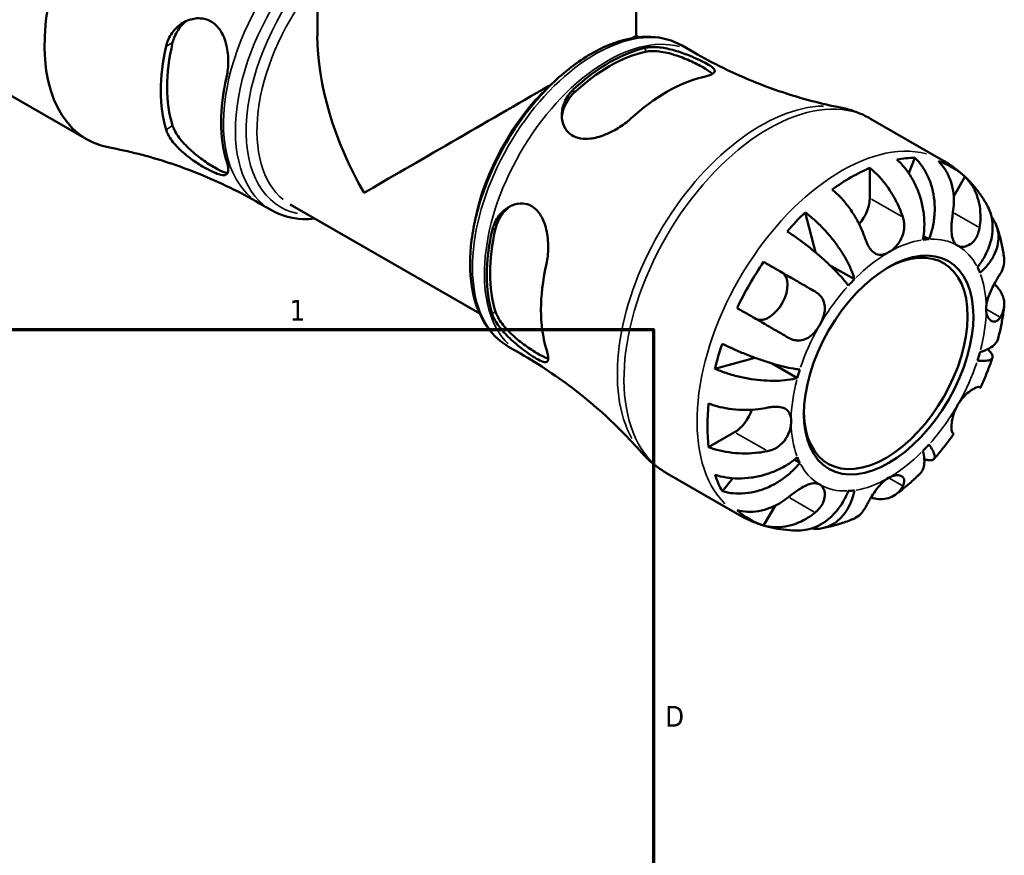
# Model space of a CAD drawing. Header units: inches. Extents: x 0.1 to 36.2, y -4.8 to 24.8.
# Tile 11 of 12: x 30.6 to 35.1, y 18.6 to 22.4. Entities that reach past the tile are written whole.
import ezdxf

# ---------------------------------------------------------------- set-up
doc = ezdxf.new("R2010")
doc.units = ezdxf.units.IN
doc.header["$MEASUREMENT"] = 0
for name, color, linetype, lineweight in [('Border (ANSI)', 7, 'Continuous', 70), ('Visible (ANSI)', 7, 'Continuous', 50), ('Visible Narrow (ANSI)', 7, 'Continuous', 35)]:
    doc.layers.add(name, color=color, linetype=linetype, lineweight=lineweight)
doc.styles.add('Note Text (ANSI)', font='tahoma.ttf')

# ---------------------------------------------------------------- blocks, each defined once
blk = doc.blocks.new('Borders Default Border')
at = {"layer": 'Border (ANSI)', "flags": 128}
blk.add_lwpolyline([(0.5, 1), (0.5, 21), (33.5, 21), (33.5, 1), (0.5, 1)], dxfattribs=at)
at = {"layer": 'Border (ANSI)', "color": 5, "true_color": 0x0000ff, "char_height": 0.0945, "attachment_point": 7, "style": 'Note Text (ANSI)'}
for s, insert in [('1', (31.8537, 21.04)), ('D', (33.5526, 19.2028))]:
    blk.add_mtext(s, dxfattribs=dict(at, insert=insert))

msp = doc.modelspace()

# ---------------------------------------------------------------- linework, layer by layer
at = {"layer": 'Visible (ANSI)'}
for p, q in [((31.9791, 22.3294), (31.9791, 22.7191)), ((33.4221, 22.3294), (33.4221, 22.7191)), ((33.4221, 22.3294), (33.4338, 22.3228)), ((33.6294, 22.2848), (33.6834, 22.2537)), ((30.5887, 22.0611), (30.9371, 21.8605)), ((34.482, 21.9539), (34.8126, 21.7636)), ((34.6823, 21.7767), (34.6549, 21.7073)), ((34.4787, 21.7313), (34.4787, 21.595)), ((34.9093, 21.6915), (34.8582, 21.6029)), ((31.7179, 21.571), (31.7719, 21.5399)), ((31.8562, 21.5661), (32.7137, 21.0723)), ((34.1861, 21.5299), (34.2324, 21.3495)), ((34.7463, 21.4089), (34.7218, 21.423)), ((33.9983, 21.3061), (34.0816, 21.2577)), ((34.4088, 21.2277), (34.297, 21.292)), ((32.8446, 20.9221), (32.8986, 20.891)), ((33.9582, 20.8727), (33.7778, 20.8228)), ((34.1508, 20.7808), (34.0367, 20.8465)), ((33.8672, 20.5359), (33.7494, 20.4681)), ((34.1621, 20.3971), (34.1376, 20.4113)), ((33.5588, 20.3508), (33.8894, 20.1604)), ((33.8582, 20.3272), (33.8115, 20.2685)), ((34.0499, 20.2029), (33.9983, 20.1136))]:
    msp.add_line(p, q, dxfattribs=at)
for centre, major_axis, ratio, start_param, end_param in [((31.3987, 22.6621), (0.4616, 0.8016), 0.578093, 0.012158, 3.34209), ((32.7006, 21.9123), (-0.5107, 0.8834), 0.576978, 0.784431, 1.569829), ((32.7006, 21.9123), (0.7215, 0.4171), 0.001672, 0.000967, 0.234841), ((31.8406, 22.4076), (0.4022, 0.6983), 0.578093, 2.064319, 2.644203), ((31.8406, 22.4076), (0.3819, 0.6632), 0.578093, 2.048469, 2.660052), ((33.3015, 21.5663), (0.3924, 0.6814), 0.578093, 0.486083, 1.080846), ((33.3015, 21.5663), (0.3819, 0.6632), 0.578093, 0.477673, 1.089256), ((32.0998, 22.2584), (-0.3924, -0.6814), 0.578093, 5.198472, 5.793235), ((33.5607, 21.4171), (-0.4022, -0.6983), 0.578093, 3.635115, 4.214999), ((32.7006, 21.9123), (0.7215, 0.4171), 0.001672, 1.103518, 2.355228), ((34.3936, 20.9375), (0.4586, 0.7963), 0.578093, 0.323078, 0.458452), ((34.3936, 20.9375), (0.4586, 0.7963), 0.578093, 6.149835, 6.412668), ((34.3936, 20.9375), (0.4586, 0.7963), 0.578093, 0.652048, 0.914881), ((34.3936, 21.546), (-0.0601, -0.1043), 0.578093, 1.225147, 2.354261), ((34.3936, 20.9375), (0.4586, 0.7963), 0.578093, 1.108477, 1.243851), ((33.3015, 21.5663), (0.3924, 0.6814), 0.578093, 2.056879, 2.651642), ((33.3015, 21.5663), (0.3819, 0.6632), 0.578093, 2.048469, 2.660052), ((34.5508, 20.8469), (0.2613, 0.4538), 0.578093, 2.371706, 7.053072), ((34.5639, 20.8394), (0.3114, 0.5407), 0.578093, 0.357192, 0.424339), ((34.3936, 20.9375), (0.4586, 0.7963), 0.578093, 1.437446, 1.700279), ((33.5607, 21.4171), (-0.4022, -0.6983), 0.578093, 5.205911, 5.785795), ((34.0214, 21.1534), (0.0601, 0.1043), 0.578093, 3.20583, 6.281252), ((34.5639, 20.8394), (0.3114, 0.5407), 0.578093, 5.854979, 5.922126), ((34.5639, 20.8394), (-0.3114, -0.5407), 0.578093, 4.284183, 4.35133), ((34.3936, 20.9375), (0.4586, 0.7963), 0.578093, 1.893875, 2.029249), ((34.5639, 20.8394), (0.3114, 0.5407), 0.578093, 5.069581, 5.136728), ((34.5639, 20.8394), (-0.3114, -0.5407), 0.578093, 5.069581, 5.136728), ((34.3936, 20.9375), (0.4586, 0.7963), 0.578093, 2.222845, 2.485677), ((33.8672, 20.6343), (-0.0601, -0.1043), 0.578093, 0.783464, 1.919861), ((34.5639, 20.8394), (0.3114, 0.5407), 0.578093, 4.284183, 4.35133), ((34.5639, 20.8394), (-0.3114, -0.5407), 0.578093, 5.854979, 5.922126), ((34.3936, 20.9375), (-0.4586, -0.7963), 0.578093, 5.820866, 5.956239), ((34.5639, 20.8394), (-0.3114, -0.5407), 0.578093, 0.357192, 0.424339), ((34.3936, 20.9375), (-0.4586, -0.7963), 0.578093, 6.149835, 6.412668)]:
    msp.add_ellipse(centre, major_axis=major_axis, ratio=ratio, start_param=start_param, end_param=end_param, dxfattribs=at)
msp.add_ellipse((34.5639, 20.8394), major_axis=(0.2705, 0.4698), ratio=0.578093, dxfattribs=at)
for points, knots in [([(31.2945, 22.2815), (31.2964, 22.29), (31.299, 22.2983), (31.3103, 22.3269), (31.3223, 22.3454), (31.3529, 22.3772), (31.3719, 22.3901), (31.411, 22.4059), (31.4309, 22.4095), (31.4655, 22.407), (31.48, 22.4031), (31.5062, 22.3896), (31.5177, 22.3805), (31.5399, 22.3555), (31.5496, 22.3391), (31.5661, 22.2983), (31.5716, 22.2733), (31.577, 22.2215), (31.5766, 22.1945), (31.572, 22.1592), (31.5703, 22.1498), (31.5682, 22.1406)], [-1.650504, -1.650504, -1.650504, -1.650504, -1.578252, -1.578252, -1.390969, -1.390969, -1.191276, -1.191276, -1.009245, -1.009245, -0.871368, -0.871368, -0.740909, -0.740909, -0.583385, -0.583385, -0.388393, -0.388393, -0.185207, -0.185207, -0.107611, -0.107611, -0.107611, -0.107611]), ([(31.3245, 22.2988), (31.3299, 22.3215), (31.34, 22.3438), (31.3637, 22.3758), (31.3754, 22.3873), (31.3878, 22.3964)], [-0.7367736, -0.7367736, -0.7367736, -0.7367736, -0.5452534, -0.5452534, -0.4095009, -0.4095009, -0.4095009, -0.4095009]), ([(33.6294, 22.2848), (33.5872, 22.3091), (33.539, 22.3224), (33.4342, 22.3267), (33.3773, 22.3167), (33.2593, 22.2737), (33.198, 22.2396), (33.0789, 22.1509), (33.021, 22.0963), (32.9149, 21.9724), (32.8665, 21.9033), (32.7838, 21.7575), (32.7495, 21.6808), (32.6982, 21.5272), (32.6813, 21.4503), (32.6669, 21.3035), (32.6696, 21.2336), (32.6952, 21.1083), (32.7181, 21.0528), (32.7765, 20.9721), (32.8082, 20.9431), (32.8446, 20.9221)], [5.499721, 5.499721, 5.499721, 5.499721, 5.792936, 5.792936, 6.101946, 6.101946, 6.42768, 6.42768, 6.755542, 6.755542, 7.0821, 7.0821, 7.408096, 7.408096, 7.734733, 7.734733, 8.062654, 8.062654, 8.387773, 8.387773, 8.641314, 8.641314, 8.641314, 8.641314]), ([(33.4645, 22.2747), (33.4704, 22.2761), (33.4767, 22.277), (33.5018, 22.2792), (33.5227, 22.278), (33.5666, 22.2708), (33.5896, 22.2648), (33.6333, 22.2508), (33.6538, 22.243), (33.6887, 22.2284), (33.7031, 22.2219), (33.729, 22.2093), (33.7401, 22.2034), (33.7608, 22.191), (33.7687, 22.1851), (33.7787, 22.173), (33.7787, 22.1673), (33.7684, 22.157), (33.7587, 22.1523), (33.7384, 22.1459), (33.7314, 22.144), (33.7236, 22.1422)], [-1.633437, -1.633437, -1.633437, -1.633437, -1.566387, -1.566387, -1.37957, -1.37957, -1.194247, -1.194247, -1.02752, -1.02752, -0.895173, -0.895173, -0.762136, -0.762136, -0.592512, -0.592512, -0.379303, -0.379303, -0.179073, -0.179073, -0.091234, -0.091234, -0.091234, -0.091234]), ([(33.4645, 22.2568), (33.4814, 22.2604), (33.5027, 22.2609), (33.5488, 22.2555), (33.5737, 22.2496), (33.619, 22.2353), (33.6426, 22.2262), (33.6867, 22.2065), (33.7072, 22.196), (33.74, 22.1771), (33.754, 22.1678), (33.7643, 22.1586), (33.7653, 22.1577), (33.7663, 22.1568)], [0.7097623, 0.7097623, 0.7097623, 0.7097623, 0.9012825, 0.9012825, 1.0928028, 1.0928028, 1.2696693, 1.2696693, 1.4465359, 1.4465359, 1.6234025, 1.6234025, 1.6444877, 1.6444877, 1.6444877, 1.6444877]), ([(33.6834, 22.2537), (33.7266, 22.2289), (33.7706, 22.2054), (33.8597, 22.1619), (33.9046, 22.1418), (33.9947, 22.105), (34.0398, 22.0883), (34.1293, 22.0585), (34.1737, 22.0453), (34.2611, 22.0224), (34.3042, 22.0126), (34.3461, 22.0044)], [5.4997209, 5.4997209, 5.4997209, 5.4997209, 5.5387911, 5.5387911, 5.5778613, 5.5778613, 5.6169315, 5.6169315, 5.6560017, 5.6560017, 5.695072, 5.695072, 5.695072, 5.695072]), ([(33.3978, 21.9546), (33.3913, 21.9486), (33.3844, 21.9428), (33.3589, 21.9228), (33.3385, 21.9097), (33.294, 21.8863), (33.2696, 21.8764), (33.2235, 21.8645), (33.2016, 21.8618), (33.1658, 21.8648), (33.1515, 21.8685), (33.1268, 21.8809), (33.1166, 21.8891), (33.0984, 21.9114), (33.0917, 21.9259), (33.0836, 21.9613), (33.084, 21.9826), (33.0942, 22.0254), (33.1044, 22.0467), (33.1249, 22.0733), (33.1314, 22.0804), (33.1386, 22.0871)], [-1.647083, -1.647083, -1.647083, -1.647083, -1.57399, -1.57399, -1.390439, -1.390439, -1.190465, -1.190465, -1.007859, -1.007859, -0.870138, -0.870138, -0.740397, -0.740397, -0.584174, -0.584174, -0.389083, -0.389083, -0.185443, -0.185443, -0.104162, -0.104162, -0.104162, -0.104162]), ([(33.0853, 21.9602), (33.0865, 21.9772), (33.0908, 21.995), (33.1074, 22.0333), (33.1217, 22.0532), (33.1386, 22.0691)], [0.3930817, 0.3930817, 0.3930817, 0.3930817, 0.5452534, 0.5452534, 0.7367736, 0.7367736, 0.7367736, 0.7367736]), ([(34.482, 21.9539), (34.4736, 21.9588), (34.4649, 21.9634), (34.4475, 21.9719), (34.4386, 21.9759), (34.4206, 21.9833), (34.4115, 21.9866), (34.393, 21.9928), (34.3837, 21.9955), (34.365, 22.0005), (34.3556, 22.0026), (34.3461, 22.0044)], [5.4997209, 5.4997209, 5.4997209, 5.4997209, 5.5387911, 5.5387911, 5.5778613, 5.5778613, 5.6169315, 5.6169315, 5.6560017, 5.6560017, 5.695072, 5.695072, 5.695072, 5.695072]), ([(31.5736, 21.7088), (31.5693, 21.709), (31.5641, 21.71), (31.5463, 21.7158), (31.5313, 21.7232), (31.4985, 21.7421), (31.4791, 21.7546), (31.44, 21.7829), (31.4203, 21.7988), (31.3853, 21.8309), (31.3677, 21.8495), (31.34, 21.8868), (31.3299, 21.9056), (31.3245, 21.9221)], [1.177716, 1.177716, 1.177716, 1.177716, 1.269669, 1.269669, 1.446536, 1.446536, 1.623402, 1.623402, 1.800269, 1.800269, 1.991789, 1.991789, 2.183309, 2.183309, 2.183309, 2.183309]), ([(31.5682, 21.7639), (31.5697, 21.7591), (31.571, 21.7545), (31.5755, 21.7362), (31.5768, 21.7249), (31.5744, 21.7066), (31.5699, 21.7007), (31.5548, 21.6975), (31.5455, 21.6988), (31.524, 21.7057), (31.5128, 21.7103), (31.4875, 21.7226), (31.4738, 21.73), (31.4411, 21.7494), (31.4223, 21.7618), (31.3818, 21.7917), (31.3607, 21.8098), (31.3265, 21.8462), (31.3129, 21.8644), (31.2998, 21.89), (31.2967, 21.8975), (31.2945, 21.9048)], [-1.636739, -1.636739, -1.636739, -1.636739, -1.581285, -1.581285, -1.403823, -1.403823, -1.196099, -1.196099, -1.029644, -1.029644, -0.896961, -0.896961, -0.763085, -0.763085, -0.59209, -0.59209, -0.378442, -0.378442, -0.178804, -0.178804, -0.094753, -0.094753, -0.094753, -0.094753]), ([(31.0387, 21.8234), (31.0814, 21.8154), (31.1254, 21.8058), (31.2148, 21.783), (31.2603, 21.7698), (31.352, 21.7398), (31.3983, 21.7229), (31.4907, 21.6855), (31.5369, 21.665), (31.6283, 21.6205), (31.6736, 21.5965), (31.7179, 21.571)], [3.7245599, 3.7245599, 3.7245599, 3.7245599, 3.7646594, 3.7646594, 3.8047588, 3.8047588, 3.8448582, 3.8448582, 3.8849577, 3.8849577, 3.9250571, 3.9250571, 3.9250571, 3.9250571]), ([(34.7189, 21.4063), (34.7223, 21.423), (34.7246, 21.442), (34.726, 21.4809), (34.7252, 21.5009), (34.7212, 21.5375), (34.7177, 21.5575), (34.7078, 21.5969), (34.7013, 21.6162), (34.6874, 21.6504), (34.6787, 21.6685), (34.6588, 21.7023), (34.6478, 21.7181), (34.6263, 21.7445), (34.614, 21.7575), (34.6011, 21.7689)], [3.4105526, 3.4105526, 3.4105526, 3.4105526, 3.5529946, 3.5529946, 3.6954366, 3.6954366, 3.837344, 3.837344, 3.9792514, 3.9792514, 4.1208328, 4.1208328, 4.2624142, 4.2624142, 4.4001446, 4.4001446, 4.4001446, 4.4001446]), ([(34.6823, 21.7767), (34.6945, 21.7653), (34.7057, 21.7522), (34.7246, 21.7256), (34.734, 21.7096), (34.7497, 21.6754), (34.7561, 21.6571), (34.7652, 21.6224), (34.7688, 21.6028), (34.7726, 21.5628), (34.7728, 21.5425), (34.7705, 21.5053), (34.7678, 21.485), (34.759, 21.4453), (34.753, 21.4259), (34.7463, 21.4089)], [0.1450627, 0.1450627, 0.1450627, 0.1450627, 0.2827931, 0.2827931, 0.4243745, 0.4243745, 0.5659559, 0.5659559, 0.7078633, 0.7078633, 0.8497707, 0.8497707, 0.9922127, 0.9922127, 1.1346547, 1.1346547, 1.1346547, 1.1346547]), ([(34.855, 21.531), (34.8571, 21.5446), (34.8584, 21.5588), (34.8593, 21.5922), (34.858, 21.6112), (34.8526, 21.6448), (34.8481, 21.6625), (34.8356, 21.6958), (34.8276, 21.7114), (34.8108, 21.7373), (34.8005, 21.7501), (34.7889, 21.7613)], [3.7718763, 3.7718763, 3.7718763, 3.7718763, 3.8754858, 3.8754858, 4.0182398, 4.0182398, 4.1598984, 4.1598984, 4.3015569, 4.3015569, 4.4385695, 4.4385695, 4.4385695, 4.4385695]), ([(35.0085, 21.564), (34.9996, 21.5798), (34.9898, 21.5953), (34.9686, 21.6255), (34.9571, 21.6403), (34.9325, 21.6686), (34.9193, 21.6823), (34.8913, 21.7082), (34.8765, 21.7205), (34.8455, 21.7433), (34.8294, 21.7539), (34.8126, 21.7636)], [5.1710891, 5.1710891, 5.1710891, 5.1710891, 5.2368155, 5.2368155, 5.3025418, 5.3025418, 5.3682682, 5.3682682, 5.4339945, 5.4339945, 5.4997209, 5.4997209, 5.4997209, 5.4997209]), ([(34.4787, 21.7313), (34.4923, 21.7202), (34.5056, 21.7077), (34.5294, 21.6825), (34.5422, 21.6674), (34.566, 21.6352), (34.577, 21.6181), (34.5956, 21.5858), (34.6049, 21.5675), (34.6187, 21.5355), (34.6238, 21.522), (34.6281, 21.509)], [0.1450696, 0.1450696, 0.1450696, 0.1450696, 0.2820822, 0.2820822, 0.4237407, 0.4237407, 0.5653993, 0.5653993, 0.7081533, 0.7081533, 0.8117628, 0.8117628, 0.8117628, 0.8117628]), ([(34.9093, 21.6915), (34.9209, 21.6802), (34.9312, 21.6674), (34.948, 21.6415), (34.956, 21.6259), (34.9685, 21.5927), (34.973, 21.575), (34.9784, 21.5413), (34.9797, 21.5223), (34.9788, 21.4889), (34.9775, 21.4747), (34.9754, 21.4611)], [0.1450696, 0.1450696, 0.1450696, 0.1450696, 0.2820822, 0.2820822, 0.4237407, 0.4237407, 0.5653993, 0.5653993, 0.7081533, 0.7081533, 0.8117628, 0.8117628, 0.8117628, 0.8117628]), ([(34.4578, 21.411), (34.4535, 21.4239), (34.4484, 21.4375), (34.4346, 21.4694), (34.4253, 21.4877), (34.4067, 21.5201), (34.3957, 21.5371), (34.3719, 21.5693), (34.3591, 21.5844), (34.3353, 21.6097), (34.322, 21.6221), (34.3084, 21.6332)], [3.7718763, 3.7718763, 3.7718763, 3.7718763, 3.8754858, 3.8754858, 4.0182398, 4.0182398, 4.1598984, 4.1598984, 4.3015569, 4.3015569, 4.4385695, 4.4385695, 4.4385695, 4.4385695]), ([(32.77, 21.4486), (32.7718, 21.4565), (32.7741, 21.4641), (32.7847, 21.4923), (32.7962, 21.5108), (32.8244, 21.5413), (32.841, 21.5533), (32.875, 21.5678), (32.892, 21.5712), (32.9221, 21.5693), (32.9349, 21.5657), (32.9588, 21.5529), (32.9695, 21.5438), (32.9906, 21.5181), (32.9998, 21.5004), (33.0153, 21.4564), (33.0203, 21.4291), (33.0242, 21.3751), (33.0234, 21.3485), (33.0188, 21.3121), (33.017, 21.3013), (33.0147, 21.291)], [-1.633437, -1.633437, -1.633437, -1.633437, -1.566387, -1.566387, -1.37957, -1.37957, -1.194247, -1.194247, -1.02752, -1.02752, -0.895173, -0.895173, -0.762136, -0.762136, -0.592512, -0.592512, -0.379303, -0.379303, -0.179073, -0.179073, -0.091234, -0.091234, -0.091234, -0.091234]), ([(34.9656, 21.2817), (34.977, 21.296), (34.9881, 21.3123), (35.0069, 21.3462), (35.0145, 21.3637), (35.0254, 21.3959), (35.0298, 21.4136), (35.0344, 21.4486), (35.0348, 21.466), (35.0322, 21.4968), (35.0291, 21.5132), (35.02, 21.5413), (35.0146, 21.5533), (35.0085, 21.564)], [3.4105526, 3.4105526, 3.4105526, 3.4105526, 3.5529946, 3.5529946, 3.6954366, 3.6954366, 3.837344, 3.837344, 3.9792514, 3.9792514, 4.1208328, 4.1208328, 4.2358853, 4.2358853, 4.2358853, 4.2358853]), ([(31.7719, 21.5399), (31.8141, 21.5156), (31.8623, 21.5023), (31.9311, 21.4995), (31.9492, 21.5001), (31.9675, 21.5019)], [2.3581282, 2.3581282, 2.3581282, 2.3581282, 2.651343, 2.651343, 2.7533333, 2.7533333, 2.7533333, 2.7533333]), ([(32.7855, 21.4575), (32.7908, 21.4802), (32.801, 21.5025), (32.8259, 21.5362), (32.8394, 21.5489), (32.8536, 21.5585)], [0.7097623, 0.7097623, 0.7097623, 0.7097623, 0.9012825, 0.9012825, 1.054488, 1.054488, 1.054488, 1.054488]), ([(34.1861, 21.5299), (34.2005, 21.5193), (34.2148, 21.5075), (34.2413, 21.4841), (34.2557, 21.4702), (34.2835, 21.4409), (34.2969, 21.4256), (34.3201, 21.3967), (34.3321, 21.3806), (34.354, 21.3481), (34.3639, 21.3317), (34.3801, 21.3022), (34.3879, 21.2862), (34.4006, 21.2554), (34.4055, 21.2406), (34.4088, 21.2277)], [0.1450627, 0.1450627, 0.1450627, 0.1450627, 0.2827931, 0.2827931, 0.4243745, 0.4243745, 0.5659559, 0.5659559, 0.7078633, 0.7078633, 0.8497707, 0.8497707, 0.9922127, 0.9922127, 1.1346547, 1.1346547, 1.1346547, 1.1346547]), ([(34.8759, 21.3798), (34.8716, 21.3822), (34.8678, 21.3855), (34.861, 21.3937), (34.8581, 21.3988), (34.8525, 21.4129), (34.8503, 21.4226), (34.8481, 21.4439), (34.8479, 21.4552), (34.8486, 21.4752), (34.8492, 21.4837), (34.8508, 21.5005), (34.8518, 21.5087), (34.8535, 21.5217), (34.8542, 21.5264), (34.855, 21.531)], [0, 0, 0, 0, 0.0649002, 0.0649002, 0.1342346, 0.1342346, 0.2334593, 0.2334593, 0.3268314, 0.3268314, 0.3920812, 0.3920812, 0.4555741, 0.4555741, 0.4925727, 0.4925727, 0.4925727, 0.4925727]), ([(34.6281, 21.509), (34.6282, 21.5087), (34.6283, 21.5083), (34.6305, 21.5015), (34.6321, 21.4948), (34.6341, 21.4821), (34.6345, 21.476), (34.6346, 21.4626), (34.634, 21.4552), (34.6306, 21.4353), (34.6265, 21.4231), (34.6144, 21.3983), (34.606, 21.3864), (34.5863, 21.365), (34.5751, 21.356), (34.5639, 21.3495)], [-0.4957971, -0.4957971, -0.4957971, -0.4957971, -0.4929032, -0.4929032, -0.4382918, -0.4382918, -0.3907092, -0.3907092, -0.333219, -0.333219, -0.2348647, -0.2348647, -0.1213705, -0.1213705, 0, 0, 0, 0]), ([(35.0291, 21.5101), (35.0318, 21.5066), (35.0343, 21.503), (35.0439, 21.4883), (35.0502, 21.4752), (35.0585, 21.448), (35.0606, 21.4338), (35.0612, 21.4074), (35.0597, 21.3927), (35.0525, 21.3632), (35.0468, 21.3486), (35.0333, 21.3221), (35.0242, 21.3079), (35.0024, 21.2807), (34.9897, 21.2677), (34.9769, 21.2565)], [0.2384591, 0.2384591, 0.2384591, 0.2384591, 0.2827931, 0.2827931, 0.4243745, 0.4243745, 0.5659559, 0.5659559, 0.7078633, 0.7078633, 0.8497707, 0.8497707, 0.9922127, 0.9922127, 1.1346547, 1.1346547, 1.1346547, 1.1346547]), ([(34.3814, 21.1988), (34.3747, 21.2081), (34.3661, 21.219), (34.3462, 21.2422), (34.3348, 21.2544), (34.3124, 21.2773), (34.2992, 21.2902), (34.2711, 21.3162), (34.2562, 21.3293), (34.2282, 21.3531), (34.2125, 21.366), (34.1806, 21.3909), (34.1644, 21.403), (34.1354, 21.4238), (34.12, 21.4344), (34.1049, 21.4442)], [3.4105526, 3.4105526, 3.4105526, 3.4105526, 3.5529946, 3.5529946, 3.6954366, 3.6954366, 3.837344, 3.837344, 3.9792514, 3.9792514, 4.1208328, 4.1208328, 4.2624142, 4.2624142, 4.4001446, 4.4001446, 4.4001446, 4.4001446]), ([(34.9754, 21.4611), (34.9746, 21.4564), (34.9737, 21.4517), (34.9705, 21.4395), (34.968, 21.4322), (34.9615, 21.4182), (34.9577, 21.4116), (34.9472, 21.3976), (34.9403, 21.3909), (34.9233, 21.3793), (34.9132, 21.3755), (34.8933, 21.3733), (34.8838, 21.3751), (34.8759, 21.3798)], [-0.4928721, -0.4928721, -0.4928721, -0.4928721, -0.4551367, -0.4551367, -0.3918022, -0.3918022, -0.3264501, -0.3264501, -0.2361808, -0.2361808, -0.121278, -0.121278, 0, 0, 0, 0]), ([(35.0862, 21.3251), (35.085, 21.3346), (35.0835, 21.3442), (35.0802, 21.3633), (35.0784, 21.3729), (35.0743, 21.3919), (35.0721, 21.4014), (35.0672, 21.4204), (35.0645, 21.4299), (35.0588, 21.4488), (35.0557, 21.4582), (35.0524, 21.4676)], [4.85396, 4.85396, 4.85396, 4.85396, 4.8912995, 4.8912995, 4.9286391, 4.9286391, 4.9659786, 4.9659786, 5.0033181, 5.0033181, 5.0406577, 5.0406577, 5.0406577, 5.0406577]), ([(34.5639, 21.3495), (34.557, 21.3456), (34.5502, 21.3426), (34.5361, 21.3385), (34.529, 21.3377), (34.5122, 21.3391), (34.5031, 21.3429), (34.489, 21.3542), (34.4837, 21.36), (34.4757, 21.3714), (34.4728, 21.3763), (34.4675, 21.3864), (34.4652, 21.3915), (34.4611, 21.4014), (34.4594, 21.4061), (34.4578, 21.411)], [0, 0, 0, 0, 0.0739706, 0.0739706, 0.1553558, 0.1553558, 0.272926, 0.272926, 0.3523339, 0.3523339, 0.4033426, 0.4033426, 0.4503677, 0.4503677, 0.4901207, 0.4901207, 0.4901207, 0.4901207]), ([(33.9983, 21.3061), (34.0138, 21.2971), (34.0301, 21.2877), (34.061, 21.2699), (34.0785, 21.2598), (34.1136, 21.2396), (34.1312, 21.2294), (34.163, 21.211), (34.1802, 21.2011), (34.2087, 21.1846), (34.2203, 21.1779), (34.231, 21.1717)], [0.1450696, 0.1450696, 0.1450696, 0.1450696, 0.2820822, 0.2820822, 0.4237407, 0.4237407, 0.5653993, 0.5653993, 0.7081533, 0.7081533, 0.8117628, 0.8117628, 0.8117628, 0.8117628]), ([(35.0693, 21.253), (35.0741, 21.2607), (35.0781, 21.2689), (35.0851, 21.2888), (35.0871, 21.3006), (35.0871, 21.3158), (35.0868, 21.3204), (35.0862, 21.3251)], [3.7718763, 3.7718763, 3.7718763, 3.7718763, 3.8754858, 3.8754858, 4.0182398, 4.0182398, 4.0768073, 4.0768073, 4.0768073, 4.0768073]), ([(35.0051, 21.0935), (35.0051, 21.1006), (35.0058, 21.1081), (35.0085, 21.1242), (35.0106, 21.1328), (35.0179, 21.1559), (35.024, 21.1704), (35.0356, 21.1942), (35.0406, 21.2037), (35.0491, 21.2191), (35.0527, 21.2253), (35.0595, 21.2368), (35.0627, 21.2422), (35.0669, 21.2491), (35.0682, 21.2511), (35.0693, 21.253)], [-2.1133292, -2.1133292, -2.1133292, -2.1133292, -2.0466916, -2.0466916, -1.9751602, -1.9751602, -1.8558215, -1.8558215, -1.7716513, -1.7716513, -1.7101269, -1.7101269, -1.6476957, -1.6476957, -1.6212134, -1.6212134, -1.6212134, -1.6212134]), ([(35.042, 21.2061), (35.0509, 21.1978), (35.0585, 21.1892), (35.0715, 21.171), (35.0776, 21.1598), (35.0854, 21.1369), (35.0872, 21.1252), (35.0871, 21.1037), (35.0851, 21.0919), (35.0781, 21.072), (35.0741, 21.0638), (35.0693, 21.0561)], [0.1634084, 0.1634084, 0.1634084, 0.1634084, 0.2820822, 0.2820822, 0.4237407, 0.4237407, 0.5653993, 0.5653993, 0.7081533, 0.7081533, 0.8117628, 0.8117628, 0.8117628, 0.8117628]), ([(34.231, 21.1717), (34.2347, 21.1695), (34.2383, 21.1672), (34.2473, 21.1604), (34.2524, 21.1556), (34.2613, 21.1448), (34.265, 21.1389), (34.272, 21.1236), (34.2743, 21.1139), (34.2759, 21.0908), (34.2742, 21.0772), (34.2662, 21.0487), (34.2599, 21.0342), (34.2519, 21.0204)], [-0.4928721, -0.4928721, -0.4928721, -0.4928721, -0.4551367, -0.4551367, -0.3918022, -0.3918022, -0.3264501, -0.3264501, -0.2361808, -0.2361808, -0.121278, -0.121278, 0, 0, 0, 0]), ([(33.0147, 20.9143), (33.0166, 20.9079), (33.0182, 20.902), (33.0227, 20.8827), (33.0239, 20.872), (33.0219, 20.8565), (33.0183, 20.8523), (33.0055, 20.8515), (32.9969, 20.8543), (32.9764, 20.8647), (32.966, 20.8709), (32.9429, 20.8859), (32.9306, 20.8944), (32.9023, 20.9155), (32.8863, 20.9281), (32.8515, 20.9581), (32.8332, 20.9758), (32.8013, 21.0125), (32.7879, 21.0317), (32.7751, 21.0576), (32.7722, 21.0648), (32.77, 21.0718)], [-1.647083, -1.647083, -1.647083, -1.647083, -1.57399, -1.57399, -1.390439, -1.390439, -1.190465, -1.190465, -1.007859, -1.007859, -0.870138, -0.870138, -0.740397, -0.740397, -0.584174, -0.584174, -0.389083, -0.389083, -0.185443, -0.185443, -0.104162, -0.104162, -0.104162, -0.104162]), ([(33.0233, 20.8694), (33.0219, 20.8698), (33.0205, 20.8702), (33.0073, 20.8745), (32.9923, 20.8819), (32.9758, 20.8913), (32.9594, 20.9008), (32.94, 20.9133), (32.9009, 20.9416), (32.8812, 20.9574), (32.8462, 20.9895), (32.8287, 21.0082), (32.801, 21.0455), (32.7908, 21.0643), (32.7855, 21.0808)], [-0.1992366, -0.1992366, -0.1992366, -0.1992366, -0.1768666, -0.1768666, 0, 0, 0, 0.1768666, 0.1768666, 0.3537331, 0.3537331, 0.5452534, 0.5452534, 0.7367736, 0.7367736, 0.7367736, 0.7367736]), ([(34.1106, 20.9631), (34.0999, 20.9693), (34.0882, 20.976), (34.0598, 20.9925), (34.0426, 21.0024), (34.0108, 21.0208), (33.9932, 21.031), (33.9581, 21.0513), (33.9406, 21.0614), (33.9097, 21.0792), (33.8934, 21.0885), (33.8779, 21.0975)], [3.7718763, 3.7718763, 3.7718763, 3.7718763, 3.8754858, 3.8754858, 4.0182398, 4.0182398, 4.1598984, 4.1598984, 4.3015569, 4.3015569, 4.4385695, 4.4385695, 4.4385695, 4.4385695]), ([(35.0693, 21.0561), (35.0675, 21.0532), (35.0656, 21.0505), (35.0605, 21.0446), (35.0573, 21.0418), (35.0503, 21.0376), (35.0466, 21.0363), (35.0375, 21.0354), (35.0321, 21.0368), (35.0209, 21.0438), (35.0154, 21.0506), (35.0074, 21.0688), (35.0051, 21.0804), (35.0051, 21.0935)], [-0.4934501, -0.4934501, -0.4934501, -0.4934501, -0.4521019, -0.4521019, -0.3912912, -0.3912912, -0.3271404, -0.3271404, -0.2360274, -0.2360274, -0.1212991, -0.1212991, 0, 0, 0, 0]), ([(35.0593, 20.9596), (35.0618, 20.9691), (35.0641, 20.9786), (35.0685, 20.9977), (35.0705, 21.0072), (35.0744, 21.0263), (35.0762, 21.0359), (35.0796, 21.055), (35.0811, 21.0646), (35.084, 21.0838), (35.0852, 21.0934), (35.0864, 21.1031)], [4.3776874, 4.3776874, 4.3776874, 4.3776874, 4.4152593, 4.4152593, 4.4528311, 4.4528311, 4.490403, 4.490403, 4.5279749, 4.5279749, 4.5655468, 4.5655468, 4.5655468, 4.5655468]), ([(34.2519, 21.0204), (34.2476, 21.0131), (34.2429, 21.006), (34.2324, 20.9921), (34.2266, 20.9855), (34.2116, 20.9711), (34.2021, 20.9642), (34.1826, 20.9545), (34.1728, 20.9516), (34.1557, 20.95), (34.1487, 20.9503), (34.135, 20.9527), (34.1283, 20.9547), (34.118, 20.9591), (34.1142, 20.961), (34.1106, 20.9631)], [0, 0, 0, 0, 0.0649002, 0.0649002, 0.1342346, 0.1342346, 0.2334593, 0.2334593, 0.3268314, 0.3268314, 0.3920812, 0.3920812, 0.4555741, 0.4555741, 0.4925727, 0.4925727, 0.4925727, 0.4925727]), ([(34.9769, 20.898), (34.9897, 20.9015), (35.0024, 20.9061), (35.0242, 20.9169), (35.0333, 20.9231), (35.0468, 20.9355), (35.0525, 20.9428), (35.0575, 20.9535), (35.0585, 20.9566), (35.0593, 20.9596)], [3.4105526, 3.4105526, 3.4105526, 3.4105526, 3.5529946, 3.5529946, 3.6954366, 3.6954366, 3.837344, 3.837344, 3.8914332, 3.8914332, 3.8914332, 3.8914332]), ([(33.8115, 20.936), (33.8275, 20.9279), (33.8445, 20.9198), (33.877, 20.9051), (33.8955, 20.8972), (33.933, 20.882), (33.9521, 20.8748), (33.9867, 20.8624), (34.0055, 20.8561), (34.042, 20.8448), (34.0597, 20.8398), (34.0908, 20.8318), (34.1071, 20.828), (34.137, 20.8222), (34.1508, 20.8202), (34.1621, 20.819)], [0.1450627, 0.1450627, 0.1450627, 0.1450627, 0.2827931, 0.2827931, 0.4243745, 0.4243745, 0.5659559, 0.5659559, 0.7078633, 0.7078633, 0.8497707, 0.8497707, 0.9922127, 0.9922127, 1.1346547, 1.1346547, 1.1346547, 1.1346547]), ([(35.0119, 20.9109), (35.0166, 20.9065), (35.0208, 20.9023), (35.0291, 20.8921), (35.0322, 20.8866), (35.0348, 20.8775), (35.0344, 20.8732), (35.0298, 20.8662), (35.0254, 20.8635), (35.0145, 20.8599), (35.0069, 20.8587), (34.9881, 20.858), (34.977, 20.8586), (34.9656, 20.8598)], [0.3313142, 0.3313142, 0.3313142, 0.3313142, 0.4243745, 0.4243745, 0.5659559, 0.5659559, 0.7078633, 0.7078633, 0.8497707, 0.8497707, 0.9922127, 0.9922127, 1.1346547, 1.1346547, 1.1346547, 1.1346547]), ([(33.4469, 20.4429), (33.4188, 20.4751), (33.3887, 20.5074), (33.325, 20.5715), (33.2913, 20.6034), (33.2206, 20.6658), (33.1836, 20.6964), (33.1065, 20.7559), (33.0666, 20.7847), (32.9842, 20.8398), (32.9419, 20.8661), (32.8986, 20.891)], [2.1627771, 2.1627771, 2.1627771, 2.1627771, 2.2018473, 2.2018473, 2.2409175, 2.2409175, 2.2799878, 2.2799878, 2.319058, 2.319058, 2.3581282, 2.3581282, 2.3581282, 2.3581282]), ([(34.9793, 20.7373), (34.9835, 20.7462), (34.9875, 20.7551), (34.9953, 20.7729), (34.9992, 20.7819), (35.0066, 20.7999), (35.0102, 20.8089), (35.0172, 20.827), (35.0207, 20.8361), (35.0273, 20.8544), (35.0305, 20.8635), (35.0336, 20.8727)], [4.0782174, 4.0782174, 4.0782174, 4.0782174, 4.1150242, 4.1150242, 4.1518309, 4.1518309, 4.1886377, 4.1886377, 4.2254445, 4.2254445, 4.2622512, 4.2622512, 4.2622512, 4.2622512]), ([(34.1508, 20.7808), (34.138, 20.7773), (34.1227, 20.7741), (34.0898, 20.7698), (34.0721, 20.7686), (34.0384, 20.7678), (34.0193, 20.7683), (33.9802, 20.771), (33.9602, 20.7734), (33.9236, 20.7791), (33.9036, 20.783), (33.8644, 20.7924), (33.8451, 20.798), (33.8116, 20.8091), (33.7942, 20.8156), (33.7778, 20.8228)], [3.4105526, 3.4105526, 3.4105526, 3.4105526, 3.5529946, 3.5529946, 3.6954366, 3.6954366, 3.837344, 3.837344, 3.9792514, 3.9792514, 4.1208328, 4.1208328, 4.2624142, 4.2624142, 4.4001446, 4.4001446, 4.4001446, 4.4001446]), ([(34.8759, 20.6583), (34.8801, 20.6657), (34.8848, 20.6728), (34.8952, 20.6867), (34.901, 20.6933), (34.9153, 20.7081), (34.924, 20.7156), (34.94, 20.7273), (34.9472, 20.7317), (34.9578, 20.737), (34.9617, 20.7385), (34.9681, 20.7403), (34.9706, 20.7407), (34.9737, 20.7404), (34.9746, 20.7401), (34.9754, 20.7397)], [0, 0, 0, 0, 0.0649002, 0.0649002, 0.1342346, 0.1342346, 0.2334593, 0.2334593, 0.3268314, 0.3268314, 0.3920812, 0.3920812, 0.4555741, 0.4555741, 0.4925727, 0.4925727, 0.4925727, 0.4925727]), ([(34.9754, 20.7397), (34.9775, 20.7385), (34.9788, 20.7377), (34.9797, 20.7371), (34.9784, 20.7378), (34.9752, 20.7396), (34.9747, 20.7399), (34.9741, 20.7402)], [3.7718763, 3.7718763, 3.7718763, 3.7718763, 3.8754858, 3.8754858, 4.0182398, 4.0182398, 4.043391, 4.043391, 4.043391, 4.043391]), ([(33.7494, 20.6649), (33.7658, 20.6587), (33.7832, 20.6535), (33.8171, 20.6455), (33.8365, 20.642), (33.8763, 20.6375), (33.8966, 20.6365), (33.9339, 20.6366), (33.9544, 20.6377), (33.9889, 20.6417), (34.0033, 20.644), (34.0166, 20.6468)], [0.1450696, 0.1450696, 0.1450696, 0.1450696, 0.2820822, 0.2820822, 0.4237407, 0.4237407, 0.5653993, 0.5653993, 0.7081533, 0.7081533, 0.8117628, 0.8117628, 0.8117628, 0.8117628]), ([(34.0166, 20.6468), (34.0217, 20.6478), (34.0268, 20.6487), (34.0391, 20.6503), (34.0462, 20.6509), (34.0602, 20.651), (34.0671, 20.6505), (34.0824, 20.6479), (34.0903, 20.6451), (34.1054, 20.6358), (34.1117, 20.6286), (34.1205, 20.6099), (34.1227, 20.5983), (34.1227, 20.5853)], [-0.4934501, -0.4934501, -0.4934501, -0.4934501, -0.4521019, -0.4521019, -0.3912912, -0.3912912, -0.3271404, -0.3271404, -0.2360274, -0.2360274, -0.1212991, -0.1212991, 0, 0, 0, 0]), ([(34.855, 20.5312), (34.8542, 20.5316), (34.8535, 20.5323), (34.8518, 20.5349), (34.8508, 20.5373), (34.8492, 20.5439), (34.8486, 20.548), (34.848, 20.5597), (34.8481, 20.5679), (34.8504, 20.5888), (34.853, 20.602), (34.8616, 20.63), (34.8679, 20.6446), (34.8759, 20.6583)], [-0.4928721, -0.4928721, -0.4928721, -0.4928721, -0.4551367, -0.4551367, -0.3918022, -0.3918022, -0.3264501, -0.3264501, -0.2361808, -0.2361808, -0.121278, -0.121278, 0, 0, 0, 0]), ([(34.1227, 20.5853), (34.1227, 20.5782), (34.122, 20.5706), (34.1192, 20.5546), (34.117, 20.5461), (34.1088, 20.5235), (34.1015, 20.5097), (34.0852, 20.4885), (34.0774, 20.4807), (34.0624, 20.469), (34.0557, 20.4647), (34.0415, 20.4574), (34.034, 20.4545), (34.0232, 20.4513), (34.0199, 20.4505), (34.0166, 20.4499)], [-2.1133292, -2.1133292, -2.1133292, -2.1133292, -2.0466916, -2.0466916, -1.9751602, -1.9751602, -1.8558215, -1.8558215, -1.7716513, -1.7716513, -1.7101269, -1.7101269, -1.6476957, -1.6476957, -1.6212134, -1.6212134, -1.6212134, -1.6212134]), ([(34.7688, 20.4142), (34.7752, 20.4214), (34.7815, 20.4288), (34.794, 20.4436), (34.8002, 20.4511), (34.8124, 20.4662), (34.8184, 20.4739), (34.8302, 20.4893), (34.8361, 20.4971), (34.8476, 20.5128), (34.8533, 20.5208), (34.8589, 20.5288)], [3.5917463, 3.5917463, 3.5917463, 3.5917463, 3.6285525, 3.6285525, 3.6653587, 3.6653587, 3.7021648, 3.7021648, 3.738971, 3.738971, 3.7757772, 3.7757772, 3.7757772, 3.7757772]), ([(34.8589, 20.5288), (34.8589, 20.5288), (34.8589, 20.5288), (34.8584, 20.5291), (34.8571, 20.5299), (34.855, 20.5312)], [0.6863937, 0.6863937, 0.6863937, 0.6863937, 0.7081533, 0.7081533, 0.8117628, 0.8117628, 0.8117628, 0.8117628]), ([(34.0166, 20.4499), (34.0033, 20.4471), (33.9889, 20.4448), (33.9544, 20.4408), (33.9339, 20.4397), (33.8966, 20.4396), (33.8763, 20.4406), (33.8365, 20.4451), (33.8171, 20.4486), (33.7832, 20.4566), (33.7658, 20.4618), (33.7494, 20.4681)], [3.7718763, 3.7718763, 3.7718763, 3.7718763, 3.8754858, 3.8754858, 4.0182398, 4.0182398, 4.1598984, 4.1598984, 4.3015569, 4.3015569, 4.4385695, 4.4385695, 4.4385695, 4.4385695]), ([(34.7064, 20.3484), (34.7087, 20.3506), (34.7108, 20.3531), (34.7177, 20.3629), (34.7212, 20.3715), (34.7252, 20.3895), (34.726, 20.4005), (34.7246, 20.4249), (34.7223, 20.4382), (34.7189, 20.4511)], [0.6531237, 0.6531237, 0.6531237, 0.6531237, 0.7078633, 0.7078633, 0.8497707, 0.8497707, 0.9922127, 0.9922127, 1.1346547, 1.1346547, 1.1346547, 1.1346547]), ([(34.7463, 20.48), (34.753, 20.4707), (34.759, 20.4612), (34.7678, 20.4446), (34.7705, 20.4373), (34.7728, 20.426), (34.7726, 20.4208), (34.7688, 20.4132), (34.7652, 20.4107), (34.7561, 20.4083), (34.7497, 20.4081), (34.7368, 20.4102), (34.7312, 20.4115), (34.7253, 20.4133)], [3.4105526, 3.4105526, 3.4105526, 3.4105526, 3.5529946, 3.5529946, 3.6954366, 3.6954366, 3.837344, 3.837344, 3.9792514, 3.9792514, 4.1208328, 4.1208328, 4.2113173, 4.2113173, 4.2113173, 4.2113173]), ([(33.4469, 20.4429), (33.4533, 20.4357), (33.4599, 20.4286), (33.4735, 20.4149), (33.4806, 20.4082), (33.4951, 20.3954), (33.5026, 20.3892), (33.518, 20.3773), (33.5259, 20.3716), (33.5421, 20.3608), (33.5503, 20.3556), (33.5588, 20.3508)], [2.1627771, 2.1627771, 2.1627771, 2.1627771, 2.2018473, 2.2018473, 2.2409175, 2.2409175, 2.2799878, 2.2799878, 2.319058, 2.319058, 2.3581282, 2.3581282, 2.3581282, 2.3581282]), ([(33.7778, 20.343), (33.7942, 20.3375), (33.8116, 20.3334), (33.8451, 20.328), (33.8644, 20.3263), (33.9036, 20.3261), (33.9236, 20.3276), (33.9602, 20.3326), (33.9802, 20.3367), (34.0193, 20.3478), (34.0384, 20.3547), (34.0721, 20.3696), (34.0898, 20.3788), (34.1227, 20.3996), (34.138, 20.411), (34.1508, 20.4222)], [0.1450627, 0.1450627, 0.1450627, 0.1450627, 0.2827931, 0.2827931, 0.4243745, 0.4243745, 0.5659559, 0.5659559, 0.7078633, 0.7078633, 0.8497707, 0.8497707, 0.9922127, 0.9922127, 1.1346547, 1.1346547, 1.1346547, 1.1346547]), ([(34.1621, 20.3971), (34.1508, 20.3828), (34.137, 20.3679), (34.1071, 20.3405), (34.0908, 20.328), (34.0597, 20.3074), (34.042, 20.2974), (34.0055, 20.2807), (33.9867, 20.274), (33.9521, 20.2645), (33.933, 20.2609), (33.8955, 20.2574), (33.877, 20.2575), (33.8445, 20.2605), (33.8275, 20.2636), (33.8115, 20.2685)], [3.4105526, 3.4105526, 3.4105526, 3.4105526, 3.5529946, 3.5529946, 3.6954366, 3.6954366, 3.837344, 3.837344, 3.9792514, 3.9792514, 4.1208328, 4.1208328, 4.2624142, 4.2624142, 4.4001446, 4.4001446, 4.4001446, 4.4001446]), ([(34.4578, 20.1938), (34.4595, 20.1969), (34.4612, 20.2001), (34.4659, 20.2087), (34.469, 20.2142), (34.4759, 20.2263), (34.4797, 20.2328), (34.4897, 20.2491), (34.4961, 20.2589), (34.5117, 20.2809), (34.521, 20.2926), (34.5415, 20.3138), (34.5526, 20.3228), (34.5639, 20.3293)], [-0.4934501, -0.4934501, -0.4934501, -0.4934501, -0.4521019, -0.4521019, -0.3912912, -0.3912912, -0.3271404, -0.3271404, -0.2360274, -0.2360274, -0.1212991, -0.1212991, 0, 0, 0, 0]), ([(34.5639, 20.3293), (34.5701, 20.3328), (34.5762, 20.3356), (34.5887, 20.3396), (34.595, 20.3407), (34.6105, 20.3412), (34.6188, 20.3389), (34.6289, 20.3314), (34.6318, 20.3273), (34.6345, 20.319), (34.6348, 20.3151), (34.634, 20.3067), (34.6328, 20.3023), (34.6301, 20.2958), (34.6292, 20.2939), (34.6281, 20.2919)], [-2.1133292, -2.1133292, -2.1133292, -2.1133292, -2.0466916, -2.0466916, -1.9751602, -1.9751602, -1.8558215, -1.8558215, -1.7716513, -1.7716513, -1.7101269, -1.7101269, -1.6476957, -1.6476957, -1.6212134, -1.6212134, -1.6212134, -1.6212134]), ([(34.5957, 20.2533), (34.6034, 20.2591), (34.6111, 20.265), (34.6263, 20.277), (34.6339, 20.2832), (34.6488, 20.2957), (34.6562, 20.302), (34.6708, 20.3149), (34.678, 20.3215), (34.6923, 20.3348), (34.6994, 20.3415), (34.7064, 20.3484)], [3.2883762, 3.2883762, 3.2883762, 3.2883762, 3.3259555, 3.3259555, 3.3635347, 3.3635347, 3.4011139, 3.4011139, 3.4386932, 3.4386932, 3.4762724, 3.4762724, 3.4762724, 3.4762724]), ([(34.1106, 20.2417), (34.1143, 20.2447), (34.1181, 20.2477), (34.1285, 20.2558), (34.1352, 20.2608), (34.149, 20.2705), (34.156, 20.2752), (34.1727, 20.2857), (34.1822, 20.2909), (34.203, 20.3003), (34.2139, 20.3036), (34.2345, 20.3054), (34.2439, 20.3036), (34.2519, 20.299)], [-0.4928721, -0.4928721, -0.4928721, -0.4928721, -0.4551367, -0.4551367, -0.3918022, -0.3918022, -0.3264501, -0.3264501, -0.2361808, -0.2361808, -0.121278, -0.121278, 0, 0, 0, 0]), ([(34.1571, 20.0911), (34.1697, 20.0911), (34.1832, 20.0925), (34.2125, 20.0988), (34.2282, 20.1043), (34.2562, 20.1176), (34.2711, 20.1266), (34.2992, 20.1482), (34.3124, 20.1608), (34.3348, 20.1864), (34.3462, 20.2018), (34.3661, 20.235), (34.3747, 20.2528), (34.3814, 20.2699)], [0.3060978, 0.3060978, 0.3060978, 0.3060978, 0.4243745, 0.4243745, 0.5659559, 0.5659559, 0.7078633, 0.7078633, 0.8497707, 0.8497707, 0.9922127, 0.9922127, 1.1346547, 1.1346547, 1.1346547, 1.1346547]), ([(34.4088, 20.2725), (34.4055, 20.2558), (34.4006, 20.2383), (34.3879, 20.2058), (34.3801, 20.1908), (34.3639, 20.1658), (34.354, 20.1535), (34.3321, 20.1325), (34.3201, 20.1238), (34.2969, 20.1109), (34.2835, 20.1056), (34.2557, 20.0992), (34.2413, 20.0981), (34.2234, 20.0989), (34.2188, 20.0993), (34.2141, 20.1)], [3.4105526, 3.4105526, 3.4105526, 3.4105526, 3.5529946, 3.5529946, 3.6954366, 3.6954366, 3.837344, 3.837344, 3.9792514, 3.9792514, 4.1208328, 4.1208328, 4.2624142, 4.2624142, 4.3093153, 4.3093153, 4.3093153, 4.3093153]), ([(34.2519, 20.299), (34.2562, 20.2965), (34.2599, 20.2933), (34.2667, 20.2851), (34.2695, 20.2801), (34.2745, 20.2664), (34.2758, 20.2571), (34.2744, 20.2378), (34.272, 20.2281), (34.2649, 20.2117), (34.2612, 20.2051), (34.2522, 20.1925), (34.2471, 20.1866), (34.2381, 20.1779), (34.2346, 20.1748), (34.231, 20.1718)], [0, 0, 0, 0, 0.0649002, 0.0649002, 0.1342346, 0.1342346, 0.2334593, 0.2334593, 0.3268314, 0.3268314, 0.3920812, 0.3920812, 0.4555741, 0.4555741, 0.4925727, 0.4925727, 0.4925727, 0.4925727]), ([(34.6281, 20.2919), (34.6238, 20.2839), (34.6187, 20.2762), (34.6049, 20.2601), (34.5956, 20.2526), (34.577, 20.2416), (34.566, 20.2373), (34.5422, 20.2325), (34.5294, 20.2321), (34.5071, 20.2342), (34.4958, 20.2364), (34.4841, 20.24)], [3.7718763, 3.7718763, 3.7718763, 3.7718763, 3.8754858, 3.8754858, 4.0182398, 4.0182398, 4.1598984, 4.1598984, 4.3015569, 4.3015569, 4.4203434, 4.4203434, 4.4203434, 4.4203434]), ([(33.8779, 20.1834), (33.8934, 20.1791), (33.9097, 20.1766), (33.9406, 20.175), (33.9581, 20.1759), (33.9932, 20.1817), (34.0108, 20.1867), (34.0426, 20.1989), (34.0598, 20.2073), (34.0882, 20.2248), (34.0999, 20.2331), (34.1106, 20.2417)], [0.1450696, 0.1450696, 0.1450696, 0.1450696, 0.2820822, 0.2820822, 0.4237407, 0.4237407, 0.5653993, 0.5653993, 0.7081533, 0.7081533, 0.8117628, 0.8117628, 0.8117628, 0.8117628]), ([(34.4033, 20.1427), (34.4078, 20.1446), (34.4121, 20.1467), (34.4253, 20.1545), (34.4346, 20.1621), (34.4484, 20.1782), (34.4535, 20.1858), (34.4578, 20.1938)], [0.5050304, 0.5050304, 0.5050304, 0.5050304, 0.5653993, 0.5653993, 0.7081533, 0.7081533, 0.8117628, 0.8117628, 0.8117628, 0.8117628]), ([(33.8894, 20.1604), (33.9059, 20.1509), (33.923, 20.1423), (33.9579, 20.1271), (33.9757, 20.1205), (34.0117, 20.1093), (34.0299, 20.1048), (34.0664, 20.0976), (34.0847, 20.095), (34.121, 20.0917), (34.1392, 20.091), (34.1571, 20.091)], [2.3581282, 2.3581282, 2.3581282, 2.3581282, 2.4230722, 2.4230722, 2.4880162, 2.4880162, 2.5529602, 2.5529602, 2.6179042, 2.6179042, 2.6828482, 2.6828482, 2.6828482, 2.6828482]), ([(34.231, 20.1718), (34.2203, 20.1632), (34.2087, 20.1549), (34.1802, 20.1374), (34.163, 20.1291), (34.1312, 20.1169), (34.1136, 20.1119), (34.0785, 20.106), (34.061, 20.1051), (34.0301, 20.1067), (34.0138, 20.1092), (33.9983, 20.1136)], [3.7718763, 3.7718763, 3.7718763, 3.7718763, 3.8754858, 3.8754858, 4.0182398, 4.0182398, 4.1598984, 4.1598984, 4.3015569, 4.3015569, 4.4385695, 4.4385695, 4.4385695, 4.4385695]), ([(34.2627, 20.101), (34.2725, 20.1028), (34.2822, 20.1048), (34.3015, 20.1092), (34.3111, 20.1116), (34.33, 20.1169), (34.3393, 20.1197), (34.3579, 20.1257), (34.3671, 20.1288), (34.3853, 20.1355), (34.3943, 20.139), (34.4033, 20.1427)], [2.8133715, 2.8133715, 2.8133715, 2.8133715, 2.8507177, 2.8507177, 2.8880639, 2.8880639, 2.9254101, 2.9254101, 2.9627563, 2.9627563, 3.0001025, 3.0001025, 3.0001025, 3.0001025])]:
    msp.add_open_spline(points, degree=3, knots=knots, dxfattribs=at)
msp.add_open_spline([(33.0376, 22.1088), (33.0334, 22.1062), (33.0292, 22.1037), (33.025, 22.1013)], degree=3, dxfattribs=at)
at = {"layer": 'Visible Narrow (ANSI)'}
for p, q in [((31.323, 22.298), (31.296, 22.2824)), ((33.4645, 22.2577), (33.4645, 22.2738)), ((33.1386, 22.07), (33.1386, 22.0862)), ((31.296, 21.9057), (31.323, 21.9212)), ((34.6206, 21.5133), (34.4862, 21.5907)), ((34.9693, 21.4646), (34.8609, 21.5271)), ((32.7847, 21.4571), (32.7707, 21.449)), ((34.2235, 21.176), (34.0891, 21.2534)), ((32.7847, 21.0803), (32.7707, 21.0723)), ((35.0661, 21.0579), (35.0083, 21.0912)), ((34.0091, 20.4542), (33.8747, 20.5316)), ((34.6249, 20.2937), (34.5668, 20.3272)), ((34.225, 20.1753), (34.1162, 20.2379))]:
    msp.add_line(p, q, dxfattribs=at)
for centre, major_axis, start_param, end_param in [((31.0503, 22.8627), (0.4616, 0.8016), 0.15708, 2.984513), ((32.1103, 22.2523), (-0.3924, -0.6814), 4.326586, 6.180206), ((32.1643, 22.2212), (-0.3924, -0.6814), 4.366751, 6.18232), ((32.1903, 22.2063), (-0.3762, -0.6533), 4.44451, 6.465061), ((32.2162, 22.1913), (-0.3601, -0.6252), 4.502085, 6.189443), ((33.237, 21.6035), (-0.3924, -0.6814), 3.298672, 6.126106), ((33.291, 21.5724), (0.3924, 0.6814), 0.15708, 2.984513), ((33.1851, 21.6334), (-0.3601, -0.6252), 4.300157, 5.308389), ((34.0204, 21.1524), (-0.4616, -0.8016), 3.298672, 6.126106), ((33.9858, 21.1723), (0.4583, 0.7959), 0.332896, 2.808697), ((34.351, 20.962), (0.4616, 0.8016), 0.15708, 2.984513), ((34.5639, 20.8394), (-0.3114, -0.5407), 3.583888, 3.907101), ((34.5639, 20.8394), (0.3114, 0.5407), 0.016023, 0.339235), ((34.5639, 20.8394), (-0.3114, -0.5407), 3.943013, 4.266226), ((34.5639, 20.8394), (0.3114, 0.5407), 5.940082, 6.263295), ((34.5639, 20.8394), (0.3114, 0.5407), 5.51381, 5.837023), ((34.5639, 20.8394), (-0.3114, -0.5407), 4.369286, 4.692499), ((34.5639, 20.8394), (0.3114, 0.5407), 5.154684, 5.477897), ((34.5639, 20.8394), (-0.3114, -0.5407), 4.728412, 5.051624), ((34.5639, 20.8394), (0.3114, 0.5407), 4.728412, 5.051624), ((34.5639, 20.8394), (-0.3114, -0.5407), 5.154684, 5.477897), ((34.5639, 20.8394), (0.3114, 0.5407), 4.369286, 4.692499), ((34.5639, 20.8394), (-0.3114, -0.5407), 5.51381, 5.837023), ((34.5639, 20.8394), (0.3114, 0.5407), 3.943013, 4.266226), ((34.5639, 20.8394), (-0.3114, -0.5407), 5.940082, 6.263295), ((34.5639, 20.8394), (0.3114, 0.5407), 3.583888, 3.907101), ((34.5639, 20.8394), (-0.3114, -0.5407), 0.016023, 0.339235)]:
    msp.add_ellipse(centre, major_axis=major_axis, ratio=0.578093, start_param=start_param, end_param=end_param, dxfattribs=at)

# ---------------------------------------------------------------- block references
msp.add_blockref('Borders Default Border', (0, 0))

doc.saveas('drawing.dxf')
